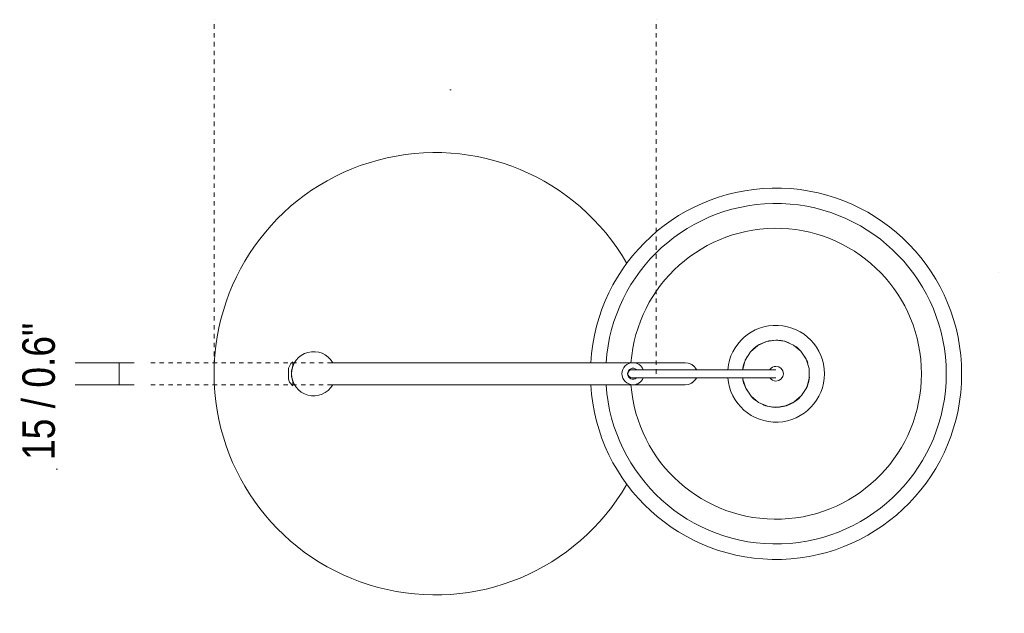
# Model space of a CAD drawing. Header units: millimetres. Extents: x -3720 to -1355, y -1363 to 6930.
# Tile 2 of 2: x -2759 to -2091, y 6527 to 6930. Entities that reach past the tile are written whole.
import ezdxf

# ---------------------------------------------------------------- set-up
doc = ezdxf.new("R2010")
doc.units = ezdxf.units.MM
doc.linetypes.add('Dash', pattern=[6, 3, -3])
doc.linetypes.add('Punto', pattern=[4.7625, 0, -4.7625])
for name, color, linetype, lineweight in [('Cotas', 7, 'Continuous', 9), ('Cotas-10', 7, 'Continuous', 9), ('Lighthing Fixture Detail Wide Black', 7, 'Continuous', 20), ('Luminarias', 7, 'Continuous', 20)]:
    doc.layers.add(name, color=color, linetype=linetype, lineweight=lineweight)
doc.layers.add('Lighthing Fixture Dim Grey Dash', color=7, linetype='Dash', lineweight=9, true_color=0xd2d2d2)
doc.layers.add('Ligthing Fixture ADD', color=7, linetype='Punto', lineweight=9, true_color=0xffffff)
doc.styles.add('Arial Narrow', font='ARIALN.TTF', dxfattribs={"height": 22})
doc.dimstyles.new('FARO_-_2_2mm_Arial_Narrow_mm_Inch_Right', dxfattribs={"dimscale": 304.8, "dimtxt": 22.515481, "dimasz": 0, "dimexe": 0.098425, "dimexo": 0.0625, "dimgap": 0.016404, "dimtad": 1, "dimdec": 0, "dimzin": 0, "dimdsep": 46, "dimtxsty": 'Arial Narrow', "dimblk1": 'NONE', "dimblk2": 'NONE', "dimsah": 1, "dimcen": 0.09, "dimadec": 0, "dimazin": 0, "dimtfac": 1, "dimtdec": 4, "dimtix": 1, "dimtmove": 2, "dimatfit": 3, "dimfxl": 0.032808, "dimfxlon": 1, "dimtvp": 1, "dimtolj": 1, "dimtzin": 0, "dimarcsym": 2})

# ---------------------------------------------------------------- blocks, each defined once
blk = doc.blocks.new('20336-119 - 20336-119 TATAWIN White floor lamp-483744-Planta_PDF')
at = {"layer": 'Luminarias'}
for p, q in [((-96.48, 5.43), (-96.48, 7.87)), ((134.18, 7.5), (-69.51, 7.5)), ((164.5, 7.5), (134.18, 7.5)), ((169.5, 7.5), (164.5, 7.5)), ((-99.41, 3.75), (-99.41, 0)), ((-99.41, 0), (-99.41, -3.75)), ((-96.48, -7.87), (-96.48, -5.43)), ((134.27, -2.74), (134.09, -2.75)), ((-69.51, -7.5), (134.18, -7.5)), ((134.18, -7.5), (164.5, -7.5)), ((164.5, -7.5), (169.5, -7.5))]:
    blk.add_line(p, q, dxfattribs=at)
at = {"layer": 'Luminarias', "flags": 128}
for points in [[(231.15, 22.8), (224.67, 21.86), (218.73, 19.12), (213.81, 14.8), (210.32, 9.26), (208.55, 2.96), (208.55, 2.75)], [(231.15, -22.8), (237.63, -21.86), (243.58, -19.12), (248.5, -14.8), (251.99, -9.26), (253.76, -2.96), (253.67, 3.59), (251.72, 9.84), (248.08, 15.28), (243.04, 19.45), (237.02, 22.03), (231.15, 22.8)], [(-99.41, 3.75), (-98.03, 6.85), (-96.48, 8.19)], [(133.4, -2.75), (132.35, -2.54), (131.47, -1.95), (130.88, -1.07), (130.66, -0.02), (130.86, 1.02), (131.29, 1.75), (131.74, 2.18), (132.57, 2.62), (133.4, 2.75)], [(133.9, 2.75), (133.51, 2.75), (133.45, 2.75), (133.85, 2.75), (134.69, 2.75), (135.92, 2.75), (137.5, 2.75), (139.4, 2.75), (141.57, 2.75), (143.98, 2.75), (146.59, 2.75), (149.38, 2.75), (152.37, 2.75), (155.54, 2.75), (158.91, 2.75), (162.47, 2.75), (166.22, 2.75), (170.16, 2.75), (174.29, 2.75), (178.62, 2.75), (183.15, 2.75), (187.88, 2.75), (192.79, 2.75), (197.78, 2.75), (202.76, 2.75), (207.64, 2.75), (212.32, 2.75), (216.71, 2.75), (220.69, 2.75), (224.18, 2.75), (227.06, 2.75), (229.25, 2.75), (230.65, 2.75), (231.15, 2.75)], [(231.15, 2.75), (230.65, 2.75), (229.25, 2.75), (227.06, 2.75), (224.18, 2.75), (220.69, 2.75), (216.71, 2.75), (212.33, 2.75), (207.64, 2.75), (202.76, 2.75), (197.77, 2.75), (192.78, 2.75), (187.88, 2.75), (183.15, 2.75), (178.62, 2.75), (174.29, 2.75), (170.16, 2.75), (166.22, 2.75), (162.47, 2.75), (158.91, 2.75), (155.54, 2.75), (152.37, 2.75), (149.38, 2.75), (146.59, 2.75), (143.98, 2.75), (141.57, 2.75), (139.4, 2.75), (137.5, 2.75), (135.92, 2.75), (134.69, 2.75), (133.85, 2.75), (133.45, 2.75), (133.51, 2.75), (134.09, 2.75)], [(-96.48, -8.19), (-98.79, -5.71), (-99.41, -3.75)], [(231.15, -2.75), (230.65, -2.75), (229.25, -2.75), (227.06, -2.75), (224.18, -2.75), (220.69, -2.75), (216.71, -2.75), (212.32, -2.75), (207.64, -2.75), (202.76, -2.75), (197.78, -2.75), (192.79, -2.75), (187.88, -2.75), (183.15, -2.75), (178.62, -2.75), (174.29, -2.75), (170.16, -2.75), (166.22, -2.75), (162.47, -2.75), (158.91, -2.75), (155.54, -2.75), (152.37, -2.75), (149.38, -2.75), (146.59, -2.75), (143.98, -2.75), (141.57, -2.75), (139.4, -2.75), (137.5, -2.75), (135.92, -2.75), (134.69, -2.75), (133.85, -2.75), (133.45, -2.75), (133.51, -2.75), (134.09, -2.75)], [(134.09, -2.75), (133.51, -2.75), (133.45, -2.75), (133.85, -2.75), (134.69, -2.75), (135.92, -2.75), (137.5, -2.75), (139.4, -2.75), (141.57, -2.75), (143.98, -2.75), (146.59, -2.75), (149.38, -2.75), (152.37, -2.75), (155.54, -2.75), (158.91, -2.75), (162.47, -2.75), (166.22, -2.75), (170.16, -2.75), (174.29, -2.75), (178.62, -2.75), (183.15, -2.75), (187.88, -2.75), (192.78, -2.75), (197.77, -2.75), (202.76, -2.75), (207.64, -2.75), (212.33, -2.75), (216.71, -2.75), (220.69, -2.75), (224.18, -2.75), (227.06, -2.75), (229.25, -2.75), (230.65, -2.75), (231.15, -2.75)], [(208.63, -2.75), (208.64, -3.59), (210.59, -9.84), (214.23, -15.28), (219.27, -19.45), (225.28, -22.03), (231.15, -22.8)]]:
    blk.add_lwpolyline(points, dxfattribs=at)
at = {"layer": 'Luminarias'}
for centre, radius, start, end in [((0, 0), 150, 29.94188, 180), ((231.15, 0), 125.92, 0, 176.58107), ((231.15, 0), 115.46, 0, 176.27154), ((231.15, 0), 98.64, 0, 175.63357), ((231.15, 0), 32.84, 0, 175.17751), ((231.15, 0), 22.77, 90, 138), ((231.15, 0), 22.77, 66, 90), ((-82.5, 0), 15, 30, 180), ((231.15, 0), 22.77, 42, 54), ((134.18, 0), 7.5, 89.9999, 180), ((134.18, 0), 7.5, 21.54196, 89.9999), ((231.15, 0), 22.77, 150, 173.04711), ((231.15, 0), 22.77, 18, 30), ((231.15, 0), 115.46, 183.72846, 0), ((134.18, 0), 3.75, 49.12436, 180), ((231.15, 0), 98.64, 184.36643, 0), ((231.15, 0), 32.84, 184.82249, 0), ((231.15, 0), 5, 90, 145.90192), ((231.15, 0), 5, 270, 90), ((0, 0), 150, 180, 330.05812), ((-82.5, 0), 15, 180, 330), ((231.15, 0), 125.92, 183.41893, 0), ((134.18, 0), 7.5, 180, 269.9999), ((134.18, 0), 3.75, 180, 310.87564), ((134.18, 0), 7.5, 269.9999, 338.37451), ((231.15, 0), 22.77, 186.95289, 210), ((231.15, 0), 5, 213.94502, 270), ((231.15, 0), 22.77, 330, 354), ((231.15, 0), 22.77, 222, 234.15287), ((231.15, 0), 22.77, 270, 318), ((231.15, 0), 22.77, 246, 270)]:
    blk.add_arc(centre, radius, start, end, dxfattribs=at)
for points in [[(177.8, 2.74), (175.69, 3.7), (175.52, 7.18), (169.5, 7.5)], [(-96.48, 5.43), (-96.69, 4.89), (-97.06, 3.76), (-97.41, 1.92), (-97.5, 0.64), (-97.5, 0)], [(173.76, 6.4), (174.15, 6.17), (174.49, 5.92), (174.79, 5.66)], [(-97.5, 0), (-97.5, -0.64), (-97.41, -1.92), (-97.06, -3.76), (-96.69, -4.89), (-96.48, -5.43)], [(169.5, -7.5), (175.52, -7.18), (175.69, -3.7), (177.8, -2.74)], [(174.79, -5.66), (174.49, -5.92), (174.15, -6.17), (173.76, -6.4)]]:
    blk.add_open_spline(points, degree=3, dxfattribs=at)
blk = doc.blocks.new('DIMBLOCK8-Planta_PDF')
at = {"layer": 'Cotas-10', "color": 251, "true_color": 0x5b5b5b}
for p, q in [((-2691.51, 6696.94), (-2721.51, 6696.94)), ((-2691.51, 6696.94), (-2691.51, 6681.94)), ((-2691.51, 6696.94), (-2681.51, 6696.94)), ((-2691.51, 6681.94), (-2721.51, 6681.94)), ((-2691.51, 6681.94), (-2681.51, 6681.94))]:
    blk.add_line(p, q, dxfattribs=at)
at = {"layer": 'Cotas-10', "color": 0, "insert": (-2757.23, 6630.95), "char_height": 22, "width": 111.9341, "attachment_point": 1, "rotation": 90, "line_spacing_factor": 0.974696, "style": 'Arial Narrow'}
blk.add_mtext('15 / 0.6"', dxfattribs=at)
blk = doc.blocks.new('_None')

msp = doc.modelspace()

# ---------------------------------------------------------------- linework, layer by layer
at = {"layer": 'Lighthing Fixture Detail Wide Black'}
for p, q in [((-2466.37, 6881.98), (-2467.2, 6881.98)), ((-2734.25, 6624.79), (-2733.45, 6624.79))]:
    msp.add_line(p, q, dxfattribs=at)
at = {"layer": 'Lighthing Fixture Dim Grey Dash'}
for p, q in [((-2627.21, 6689.44), (-2627.21, 6929.54)), ((-2327.34, 6689.44), (-2327.34, 6929.54)), ((-2541.22, 6696.94), (-2671.66, 6696.94)), ((-2541.22, 6681.94), (-2671.66, 6681.94))]:
    msp.add_line(p, q, dxfattribs=at)
at = {"layer": 'Ligthing Fixture ADD'}
msp.add_line((-2095.16, 6758.41), (-2091.2, 6758.41), dxfattribs=at)

# ---------------------------------------------------------------- block references
at = {"layer": 'Luminarias'}
msp.add_blockref('20336-119 - 20336-119 TATAWIN White floor lamp-483744-Planta_PDF', (-2477.21, 6689.44), dxfattribs=at)

# ---------------------------------------------------------------- dimensions: what is measured, and where the dimension line sits
at = {"layer": 'Cotas', "color": 251, "true_color": 0x5b5b5b}
dim = msp.add_linear_dim(base=(-2691.51, 6681.94), p1=(-2681.51, 6696.94), p2=(-2681.51, 6681.94), angle=90, dimstyle='FARO_-_2_2mm_Arial_Narrow_mm_Inch_Right', override={"dimpost": '<>', "dimfxl": 15}, dxfattribs=at)
dim.commit()
dim.dimension.update_dxf_attribs({"geometry": 'DIMBLOCK8-Planta_PDF', "text_midpoint": (-2742.56, 6686.92), "dimtype": 160, "text_rotation": 90})

doc.saveas('drawing.dxf')
